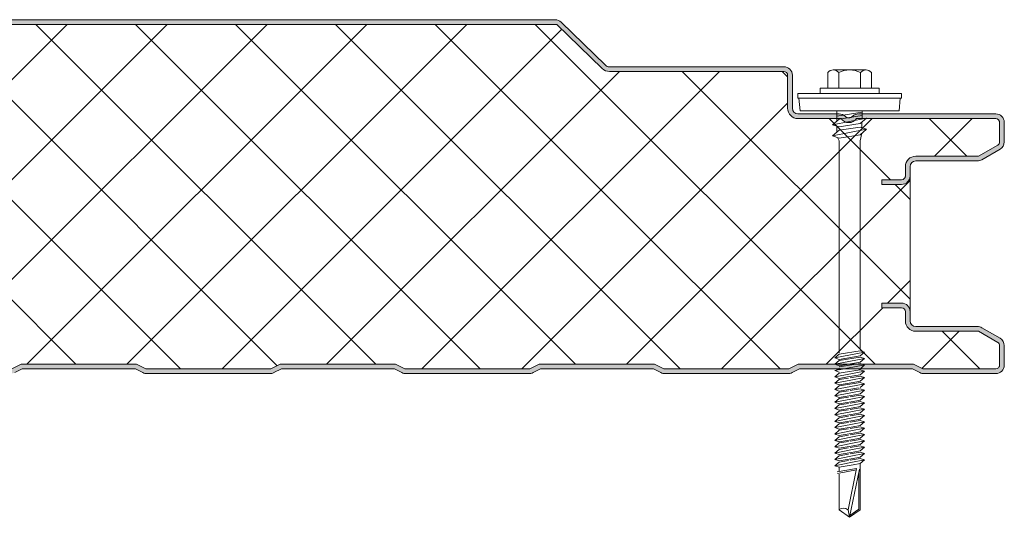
# Model space of a CAD drawing. Header units: millimetres. Extents: x 9340 to 17552, y -5453 to 669.
# Tile 7 of 10: x 10271 to 10480, y -4918 to -4813. Entities that reach past the tile are written whole.
import ezdxf

# ---------------------------------------------------------------- set-up
doc = ezdxf.new("R2010")
doc.units = ezdxf.units.MM
doc.layers.add('A-DETL-GENF', color=92, linetype='Continuous', lineweight=13)

# ---------------------------------------------------------------- blocks, each defined once
blk = doc.blocks.new('HFX 1000 - 1 RIB - FINELINE - HFX 1000 75mm - 1 RIB - FINELINE-4408348-ALL PANELS 2')
at = {"layer": 'A-DETL-GENF'}
h = blk.add_hatch(color=256, dxfattribs=at)
h.paths.add_polyline_path([(1.9, 0), (17.49, 0.06), (17.94, 0.22), (19.5, 1), (43.5, 1), (45.51, 0.06), (46, 0), (72.49, 0.06), (72.94, 0.22), (74.5, 1), (98.5, 1), (100.51, 0.06), (101, 0), (127.49, 0.06), (127.94, 0.22), (129.5, 1), (153.5, 1), (155.51, 0.06), (156, 0), (182.49, 0.06), (182.94, 0.22), (184.5, 1), (208.5, 1), (210.51, 0.06), (211, 0), (237.49, 0.06), (237.94, 0.22), (239.5, 1), (263.5, 1), (265.51, 0.06), (266, 0), (292.49, 0.06), (292.94, 0.22), (294.5, 1), (318.5, 1), (320.51, 0.06), (321, 0), (347.49, 0.06), (347.94, 0.22), (349.5, 1), (373.5, 1), (375.51, 0.06), (376, 0), (402.49, 0.06), (402.99, 0.24), (404.5, 1), (428.5, 1), (430.51, 0.06), (431, 0), (457.49, 0.06), (457.94, 0.22), (459.53, 1), (483.5, 1), (485.51, 0.06), (486, 0), (512.49, 0.06), (512.94, 0.22), (514.5, 1), (538.5, 1), (540.51, 0.06), (541, 0), (567.49, 0.06), (567.94, 0.22), (569.5, 1), (593.5, 1), (595.51, 0.06), (596, 0), (622.49, 0.06), (622.94, 0.22), (624.5, 1), (648.5, 1), (650.51, 0.06), (651, 0), (677.49, 0.06), (677.94, 0.22), (679.5, 1), (703.5, 1), (705.51, 0.06), (706, 0), (732.49, 0.06), (732.94, 0.22), (734.5, 1), (758.5, 1), (760.51, 0.06), (761, 0), (787.49, 0.06), (787.94, 0.22), (789.5, 1), (813.5, 1), (815.51, 0.06), (816, 0), (842.49, 0.06), (842.94, 0.22), (844.5, 1), (868.5, 1), (870.51, 0.06), (871, 0), (897.49, 0.06), (897.94, 0.22), (899.5, 1), (923.5, 1), (925.51, 0.06), (926, 0), (952.49, 0.06), (953.1, 0.3), (954.5, 1), (978.5, 1), (980.51, 0.06), (981, 0), (996.6, 0.05), (996.67, 0.06), (997.1, 0.24), (997.48, 0.53), (997.8, 1), (997.94, 1.33), (998, 2.18), (998, 5.96), (997.94, 6.43), (997.76, 6.86), (997.48, 7.23), (997, 7.58), (993.22, 9.76), (992.69, 9.95), (992.32, 10), (978.89, 10.04), (978.6, 10.16), (978.35, 10.35), (978.16, 10.6), (978.04, 10.89), (978, 11.2), (977.99, 13.32), (977.9, 13.77), (977.76, 14.1), (977.48, 14.47), (977, 14.8), (976.51, 14.96), (975.92, 15), (972, 15), (972, 14), (976.41, 13.97), (976.77, 13.77), (976.98, 13.41), (977, 13.2), (977, 11.2), (977.08, 10.63), (977.3, 10.1), (977.65, 9.64), (978.1, 9.29), (978.74, 9.06), (979.2, 9), (992.54, 9), (996.77, 6.53), (996.98, 6.17), (997, 5.96), (996.98, 1.59), (996.77, 1.23), (996.41, 1.03), (996.2, 1), (980.74, 1), (978.63, 2), (954.27, 2), (952.27, 1), (925.74, 1), (923.74, 2), (899.27, 2), (897.27, 1), (870.74, 1), (868.74, 2), (844.27, 2), (842.27, 1), (815.74, 1), (813.74, 2), (789.27, 2), (787.27, 1), (760.74, 1), (758.74, 2), (734.27, 2), (732.27, 1), (705.74, 1), (703.74, 2), (679.27, 2), (677.27, 1), (650.74, 1), (648.74, 2), (624.27, 2), (622.27, 1), (595.74, 1), (593.74, 2), (569.27, 2), (567.27, 1), (540.74, 1), (538.74, 2), (514.27, 2), (512.27, 1), (485.74, 1), (483.74, 2), (459.27, 2), (457.27, 1), (430.74, 1), (428.74, 2), (404.27, 2), (402.27, 1), (375.74, 1), (373.74, 2), (349.27, 2), (347.27, 1), (320.74, 1), (318.74, 2), (294.27, 2), (292.27, 1), (265.74, 1), (263.74, 2), (239.27, 2), (237.27, 1), (210.74, 1), (208.74, 2), (184.27, 2), (182.27, 1), (155.74, 1), (153.74, 2), (129.27, 2), (127.27, 1), (100.74, 1), (98.74, 2), (74.27, 2), (72.27, 1), (45.74, 1), (43.74, 2), (19.27, 2), (17.27, 1), (1.59, 1.03), (1.23, 1.23), (1.03, 1.59), (1, 2), (1, 9.3), (0.93, 9.87), (0.71, 10.4), (0.36, 10.86), (-0.1, 11.21), (-0.63, 11.43), (-1.2, 11.5), (-20.41, 11.53), (-20.77, 11.73), (-20.97, 12.09), (-21, 12.3), (-20.97, 13.41), (-20.77, 13.77), (-20.41, 13.97), (-20.2, 14), (-16, 14), (-16, 15), (-20.41, 14.97), (-20.67, 14.94), (-21.1, 14.76), (-21.47, 14.47), (-21.8, 14), (-21.94, 13.67), (-22, 13.2), (-21.99, 12.21), (-21.9, 11.73), (-21.76, 11.4), (-21.47, 11.03), (-21, 10.7), (-20.67, 10.56), (-20.2, 10.5), (-0.89, 10.46), (-0.6, 10.34), (-0.35, 10.15), (-0.16, 9.9), (-0.04, 9.61), (0, 9.3), (0, 1.8), (0.1, 1.23), (0.24, 0.9), (0.53, 0.53), (1, 0.2), (1.33, 0.06), (1.8, 0)])
h.paths.add_polyline_path([(972.64, 40.19), (976.2, 40.19), (976.67, 40.26), (977.1, 40.44), (977.48, 40.72), (977.76, 41.09), (977.94, 41.53), (978, 41.99), (978.04, 44.31), (978.16, 44.59), (978.35, 44.84), (978.63, 45.05), (978.89, 45.15), (979.2, 45.19), (992.69, 45.24), (992.79, 45.26), (993.22, 45.44), (997.1, 47.67), (997.48, 47.96), (997.76, 48.33), (997.94, 48.77), (998, 49.23), (998, 53.39), (997.94, 53.86), (997.76, 54.29), (997.48, 54.67), (997, 54.99), (996.63, 55.14), (996.04, 55.19), (966.65, 55.14), (966.33, 55.04), (965.76, 54.67), (965.38, 54.4), (964.92, 54.33), (964.48, 54.48), (963.67, 55.04), (963.32, 55.16), (962.95, 55.19), (953.89, 55.24), (953.56, 55.39), (953.35, 55.55), (953.16, 55.79), (953.04, 56.08), (953, 56.39), (953, 63.39), (952.94, 63.86), (952.65, 64.44), (952.48, 64.67), (952, 64.99), (951.67, 65.13), (951.2, 65.19), (913.82, 65.25), (913.56, 65.35), (913.07, 65.77), (903.75, 74.81), (903.38, 75.03), (902.99, 75.15), (902.66, 75.19), (452.34, 75.15), (452.2, 75.14), (451.78, 74.96), (451.41, 74.68), (441.73, 65.34), (441.38, 65.22), (441.17, 65.19), (413.85, 65.23), (413.56, 65.35), (413.07, 65.77), (403.83, 74.75), (403.55, 74.96), (402.99, 75.15), (402.66, 75.19), (-47.66, 75.15), (-47.79, 75.14), (-48.22, 74.96), (-48.59, 74.68), (-55.75, 67.65), (-55.91, 67.31), (-55.99, 66.93), (-55.98, 66.56), (-55.88, 66.19), (-55.7, 65.86), (-55.44, 65.58), (-55.13, 65.37), (-54.54, 65.21), (-53.99, 65.19), (-26.2, 65.15), (-0.56, 57.27), (-0.33, 57.09), (-0.15, 56.85), (-0.04, 56.56), (0, 56.26), (-0.04, 46.08), (-0.16, 45.79), (-0.35, 45.55), (-0.63, 45.34), (-0.89, 45.24), (-1.2, 45.19), (-20.41, 45.17), (-20.67, 45.13), (-21.1, 44.95), (-21.47, 44.67), (-21.8, 44.19), (-21.94, 43.86), (-22, 43.39), (-22, 41.99), (-21.94, 41.53), (-21.76, 41.09), (-21.47, 40.72), (-21.1, 40.44), (-20.67, 40.26), (-20.2, 40.19), (-16, 40.19), (-16, 41.19), (-20.41, 41.22), (-20.77, 41.43), (-20.97, 41.79), (-21, 41.99), (-20.97, 43.6), (-20.77, 43.96), (-20.41, 44.17), (-20.2, 44.19), (-1.2, 44.19), (-0.63, 44.27), (-0.1, 44.49), (0.36, 44.84), (0.71, 45.29), (0.93, 45.83), (1, 46.39), (1, 56.26), (0.93, 56.82), (0.72, 57.34), (0.39, 57.79), (-0.05, 58.14), (-0.56, 58.37), (-26.2, 66.19), (-54.54, 66.21), (-54.82, 66.37), (-54.97, 66.62), (-54.99, 66.87), (-54.88, 67.14), (-54.67, 67.37), (-47.66, 74.19), (402.99, 74.19), (412.62, 64.82), (413.07, 64.48), (413.59, 64.27), (414.15, 64.19), (441.17, 64.19), (441.73, 64.27), (442.26, 64.48), (442.71, 64.82), (452.34, 74.19), (902.99, 74.19), (912.62, 64.82), (913.07, 64.48), (913.59, 64.27), (914.15, 64.19), (951.41, 64.17), (951.77, 63.96), (951.98, 63.6), (952, 63.39), (952, 56.39), (952.08, 55.83), (952.3, 55.29), (952.65, 54.84), (953.1, 54.49), (953.63, 54.27), (954.27, 54.19), (963.35, 54.19), (963.67, 53.83), (964.07, 53.56), (964.52, 53.39), (965, 53.33), (965.48, 53.39), (965.93, 53.56), (966.33, 53.83), (966.65, 54.19), (996.41, 54.17), (996.77, 53.96), (996.98, 53.6), (997, 53.39), (996.98, 49.03), (996.77, 48.67), (996.6, 48.54), (992.54, 46.19), (979.2, 46.19), (978.63, 46.12), (978.1, 45.9), (977.65, 45.55), (977.3, 45.09), (977.08, 44.56), (977, 43.99), (976.98, 41.79), (976.77, 41.43), (976.41, 41.22), (976.2, 41.19), (972, 41.19), (972, 40.19), (972.58, 40.19)])
h = blk.add_hatch(dxfattribs=at)
h.set_pattern_fill('FP_2', color=256, style=0, pattern_type=2)
h.set_pattern_definition([(45, (-9482.213, 4887.937), (-10.606602, 10.606602), []), (135, (-9482.213, 4887.937), (-10.606602, -10.606602), [])])
h.paths.add_polyline_path([(17.27, 1), (19.27, 2), (43.74, 2), (45.74, 1), (72.27, 1), (74.27, 2), (98.74, 2), (100.74, 1), (127.27, 1), (129.27, 2), (153.74, 2), (155.74, 1), (182.27, 1), (184.27, 2), (208.74, 2), (210.74, 1), (237.27, 1), (239.27, 2), (263.74, 2), (265.74, 1), (292.27, 1), (294.27, 2), (318.74, 2), (320.74, 1), (347.27, 1), (349.27, 2), (373.74, 2), (375.74, 1), (402.27, 1), (404.27, 2), (428.74, 2), (430.74, 1), (457.27, 1), (459.27, 2), (483.74, 2), (485.74, 1), (512.27, 1), (514.27, 2), (538.74, 2), (540.74, 1), (567.27, 1), (569.27, 2), (593.74, 2), (595.74, 1), (622.27, 1), (624.27, 2), (648.74, 2), (650.74, 1), (677.27, 1), (679.27, 2), (703.74, 2), (705.74, 1), (732.27, 1), (734.27, 2), (758.74, 2), (760.74, 1), (787.27, 1), (789.27, 2), (813.74, 2), (815.74, 1), (842.27, 1), (844.27, 2), (868.74, 2), (870.74, 1), (897.27, 1), (899.27, 2), (923.74, 2), (925.74, 1), (952.27, 1), (954.27, 2), (978.74, 2), (980.74, 1), (996.41, 1.03), (996.77, 1.23), (996.9, 1.4), (997, 1.8), (997, 5.96), (996.86, 6.41), (996.6, 6.65), (992.54, 9), (979.2, 9), (978.63, 9.07), (978.1, 9.29), (977.65, 9.64), (977.3, 10.1), (977.08, 10.63), (977, 11.2), (977, 13.2), (976.9, 13.6), (976.6, 13.89), (976.2, 14), (972, 14), (972, 15), (976.2, 15), (976.67, 14.94), (977.1, 14.76), (977.48, 14.47), (977.76, 14.1), (977.94, 13.67), (978, 13.2), (978, 41.99), (977.94, 41.53), (977.76, 41.09), (977.48, 40.72), (977.1, 40.44), (976.67, 40.26), (976.2, 40.19), (972, 40.19), (972, 41.19), (976.41, 41.22), (976.77, 41.43), (976.9, 41.59), (977, 41.99), (977, 43.99), (977.08, 44.56), (977.3, 45.09), (977.65, 45.55), (978.1, 45.9), (978.63, 46.12), (979.2, 46.19), (992.54, 46.19), (996.77, 48.67), (996.9, 48.83), (997, 49.23), (997, 53.39), (996.9, 53.79), (996.6, 54.09), (996.2, 54.19), (966.65, 54.19), (966.33, 53.83), (965.93, 53.56), (965.48, 53.39), (965, 53.33), (964.52, 53.39), (964.07, 53.56), (963.67, 53.83), (963.35, 54.19), (954.2, 54.19), (953.63, 54.27), (953.1, 54.49), (952.65, 54.84), (952.3, 55.29), (952.08, 55.83), (952, 56.39), (952, 63.39), (951.9, 63.79), (951.6, 64.09), (951.2, 64.19), (914.15, 64.19), (913.59, 64.27), (913.07, 64.48), (912.62, 64.82), (902.99, 74.19), (452.34, 74.19), (442.71, 64.82), (442.26, 64.48), (441.73, 64.27), (441.17, 64.19), (414.15, 64.19), (413.59, 64.27), (413.07, 64.48), (412.62, 64.82), (402.99, 74.19), (-47.66, 74.19), (-54.91, 67.11), (-54.97, 66.99), (-54.95, 66.57), (-54.79, 66.34), (-54.54, 66.21), (-54.4, 66.19), (-26.2, 66.19), (-0.56, 58.37), (-0.05, 58.14), (0.39, 57.79), (0.72, 57.34), (0.93, 56.82), (1, 56.26), (1, 46.39), (0.93, 45.83), (0.71, 45.29), (0.36, 44.84), (-0.1, 44.49), (-0.63, 44.27), (-1.2, 44.19), (-20.41, 44.17), (-20.77, 43.96), (-20.89, 43.79), (-21, 43.39), (-21, 41.99), (-20.89, 41.59), (-20.6, 41.3), (-20.2, 41.19), (-16, 41.19), (-16, 40.19), (-20.2, 40.19), (-20.67, 40.26), (-21.1, 40.44), (-21.47, 40.72), (-21.76, 41.09), (-21.94, 41.53), (-22, 41.99), (-22, 13.2), (-21.94, 13.67), (-21.76, 14.1), (-21.47, 14.47), (-21.1, 14.76), (-20.67, 14.94), (-20.2, 15), (-16, 15), (-16, 14), (-20.41, 13.97), (-20.77, 13.77), (-20.89, 13.6), (-21, 13.2), (-21, 12.3), (-20.89, 11.9), (-20.6, 11.61), (-20.2, 11.5), (-1.2, 11.5), (-0.63, 11.43), (-0.1, 11.21), (0.36, 10.86), (0.71, 10.4), (0.93, 9.87), (1, 9.3), (1, 1.8), (1.11, 1.4), (1.4, 1.11), (1.8, 1)])
for p, q in [((902.66, 75.19), (652.66, 75.19)), ((902.99, 74.19), (652.66, 74.19)), ((912.62, 64.82), (902.99, 74.19)), ((913.31, 65.53), (903.92, 74.68)), ((951.2, 65.19), (914.15, 65.19)), ((951.2, 64.19), (914.15, 64.19)), ((952, 56.39), (952, 63.39)), ((953, 56.39), (953, 63.39)), ((960.52, 63.99), (960.52, 60.66)), ((961.68, 64.51), (968.64, 64.51)), ((962.84, 63.99), (962.84, 60.66)), ((967.48, 63.99), (967.48, 60.66)), ((969.8, 63.99), (969.8, 60.66)), ((971.41, 60.66), (958.91, 60.66)), ((958.91, 60.66), (958.91, 59.51)), ((971.41, 59.51), (971.41, 60.66)), ((976.16, 59.51), (954.16, 59.51)), ((954.16, 59.51), (954.16, 58.51)), ((976.16, 58.51), (976.16, 59.51)), ((954.16, 58.51), (976.16, 58.51)), ((954.41, 58.51), (954.63, 55.82)), ((975.69, 55.82), (975.91, 58.51)), ((962.95, 55.19), (954.2, 55.19)), ((975.69, 55.82), (954.63, 55.82)), ((962.47, 55.82), (962.47, 53.69)), ((967.86, 55.56), (962.47, 54.73)), ((967.86, 54.83), (962.91, 54.07)), ((996.2, 55.19), (967.05, 55.19)), ((967.86, 55.82), (967.86, 54.12)), ((963.35, 54.19), (954.2, 54.19)), ((961.55, 52.89), (968.77, 54.3)), ((962.91, 54.07), (961.55, 52.89)), ((962.91, 52.43), (961.55, 52.89)), ((962.47, 52.58), (962.47, 51.32)), ((967.41, 53.12), (962.91, 52.43)), ((967.41, 52.39), (962.91, 51.7)), ((996.2, 54.19), (966.65, 54.19)), ((968.77, 54.3), (967.41, 53.12)), ((968.77, 51.92), (967.41, 52.39)), ((967.77, 53.43), (967.77, 52.26)), ((997, 49.23), (997, 53.39)), ((998, 49.23), (998, 53.39)), ((961.55, 50.52), (968.77, 51.92)), ((962.91, 51.7), (961.55, 50.52)), ((961.55, 50.52), (962.91, 50.05)), ((962.91, 50.05), (967.41, 50.74)), ((967.41, 50.74), (968.77, 51.92)), ((967.42, 49.47), (967.79, 51.08)), ((962.6, 50.16), (962.92, 49.43)), ((962.92, 49.43), (962.92, 4.43)), ((967.42, 5.25), (967.42, 49.47)), ((992.54, 46.19), (996.6, 48.54)), ((979.2, 46.19), (992.54, 46.19)), ((993.22, 45.44), (997.1, 47.67)), ((977, 41.99), (977, 43.99)), ((978, 41.99), (978, 43.99)), ((979.2, 45.19), (992.32, 45.19)), ((978, 13.2), (978, 41.99)), ((972, 40.19), (972, 41.19)), ((972, 41.19), (976.2, 41.19)), ((976.2, 40.19), (972, 40.19)), ((972, 14), (972, 15)), ((972, 15), (976.2, 15)), ((976.2, 14), (972, 14)), ((977, 11.2), (977, 13.2)), ((978, 11.2), (978, 13.2)), ((992.32, 10), (979.2, 10)), ((992.54, 9), (979.2, 9)), ((996.6, 6.65), (992.54, 9)), ((997.1, 7.52), (993.22, 9.76)), ((962.01, 3.34), (968.31, 4.56)), ((962.91, 4.12), (967.41, 4.87)), ((968.31, 4.56), (967.41, 4.87)), ((968.31, 4.56), (967.41, 3.78)), ((997, 1.8), (997, 5.96)), ((998, 1.8), (998, 5.96)), ((962.91, 4.12), (962.01, 3.34)), ((962.01, 3.34), (962.91, 3.03)), ((962.01, 1.99), (968.31, 3.22)), ((962.91, 2.77), (962.01, 1.99)), ((962.91, 3.03), (967.41, 3.78)), ((967.41, 3.53), (962.91, 2.77)), ((967.41, 2.44), (962.91, 1.68)), ((967.41, 2.18), (962.91, 1.43)), ((968.31, 3.22), (967.41, 3.53)), ((968.31, 3.22), (967.41, 2.44)), ((968.31, 1.87), (967.41, 2.18)), ((787.27, 1), (789.27, 2)), ((787.94, 0.22), (789.5, 1)), ((789.27, 2), (813.74, 2)), ((789.5, 1), (813.5, 1)), ((813.5, 1), (815.06, 0.22)), ((813.74, 2), (815.74, 1)), ((815.74, 1), (842.27, 1)), ((816, 0), (842.01, 0)), ((842.27, 1), (844.27, 2)), ((842.94, 0.22), (844.5, 1)), ((844.27, 2), (868.74, 2)), ((844.5, 1), (868.5, 1)), ((868.5, 1), (870.06, 0.22)), ((868.74, 2), (870.74, 1)), ((870.74, 1), (897.27, 1)), ((871, 0), (897.01, 0)), ((897.27, 1), (899.27, 2)), ((897.94, 0.22), (899.5, 1)), ((899.27, 2), (923.74, 2)), ((899.5, 1), (923.5, 1)), ((923.5, 1), (925.06, 0.22)), ((923.74, 2), (925.74, 1)), ((925.74, 1), (952.27, 1)), ((926, 0), (952.01, 0)), ((952.27, 1), (954.27, 2)), ((952.94, 0.22), (954.5, 1)), ((954.27, 2), (978.74, 2)), ((954.5, 1), (978.5, 1)), ((962.01, 1.99), (962.91, 1.68)), ((962.01, 0.65), (963.11, 0.86)), ((962.01, 0.65), (962.91, 0.34)), ((962.91, 0.08), (962.01, -0.7)), ((962.4, 0.72), (962.99, 1.19)), ((962.91, 0.08), (963.76, 0.22)), ((962.92, 0.82), (968.31, 1.87)), ((963.76, 0.22), (967.41, 0.83)), ((968.31, 0.52), (964.26, -0.26)), ((968.31, 0.52), (967.18, 0.91)), ((968.31, 1.87), (967.24, 0.81)), ((968.31, 0.52), (967.41, -0.26)), ((978.5, 1), (980.06, 0.22)), ((978.74, 2), (980.74, 1)), ((980.74, 1), (996.2, 1)), ((981, 0), (996.2, 0)), ((964.26, -0.26), (962.01, -0.7)), ((962.01, -0.7), (962.91, -1.01)), ((962.91, -1.27), (962.01, -2.05)), ((962.01, -2.05), (965.4, -1.39)), ((962.01, -2.05), (962.91, -2.36)), ((962.91, -1.01), (964.71, -0.71)), ((964.93, -0.93), (962.91, -1.27)), ((965.88, -1.86), (962.91, -2.36)), ((966.11, -2.08), (962.91, -2.61)), ((964.71, -0.71), (967.41, -0.26)), ((967.41, -0.51), (965.25, -0.87)), ((965.4, -1.39), (968.31, -0.82)), ((967.41, -1.6), (965.88, -1.86)), ((967.41, -1.86), (966.11, -2.08)), ((968.31, -0.82), (967.41, -0.51)), ((968.31, -0.82), (967.41, -1.6)), ((968.31, -2.17), (967.41, -1.86)), ((962.01, -3.39), (966.55, -2.51)), ((962.91, -2.61), (962.01, -3.39)), ((962.01, -3.39), (962.91, -3.7)), ((962.91, -3.96), (962.01, -4.74)), ((962.01, -4.74), (965.4, -4.08)), ((962.91, -3.7), (967.06, -3.01)), ((964.93, -3.62), (962.91, -3.96)), ((967.41, -3.21), (965.25, -3.57)), ((965.4, -4.08), (968.31, -3.52)), ((966.55, -2.51), (968.31, -2.17)), ((968.31, -2.17), (967.38, -2.96)), ((968.31, -3.52), (967.41, -3.21)), ((968.31, -3.52), (967.41, -4.3)), ((962.01, -4.74), (962.91, -5.05)), ((962.91, -5.31), (962.01, -6.09)), ((962.01, -6.09), (965.4, -5.43)), ((962.01, -6.09), (962.91, -6.4)), ((965.88, -4.55), (962.91, -5.05)), ((964.93, -4.97), (962.91, -5.31)), ((965.88, -5.9), (962.91, -6.4)), ((967.41, -4.56), (965.25, -4.92)), ((967.41, -5.9), (965.25, -6.26)), ((965.4, -5.43), (968.31, -4.87)), ((965.4, -6.77), (968.31, -6.21)), ((967.41, -4.3), (965.88, -4.55)), ((967.41, -5.65), (965.88, -5.9)), ((968.31, -4.87), (967.41, -4.56)), ((968.31, -4.87), (967.41, -5.65)), ((968.31, -6.21), (967.41, -5.9)), ((968.31, -6.21), (967.41, -6.99)), ((962.91, -6.65), (962.01, -7.43)), ((962.01, -7.43), (965.4, -6.77)), ((962.01, -7.43), (962.91, -7.74)), ((962.91, -8), (962.01, -8.78)), ((962.01, -8.78), (965.4, -8.12)), ((964.93, -6.31), (962.91, -6.65)), ((965.88, -7.25), (962.91, -7.74)), ((964.93, -7.66), (962.91, -8)), ((967.41, -7.25), (965.25, -7.61)), ((965.4, -8.12), (968.31, -7.56)), ((967.41, -6.99), (965.88, -7.25)), ((967.41, -8.34), (965.88, -8.59)), ((968.31, -7.56), (967.41, -7.25)), ((968.31, -7.56), (967.41, -8.34)), ((962.01, -8.78), (962.91, -9.09)), ((962.91, -9.35), (962.01, -10.13)), ((962.01, -10.13), (965.4, -9.47)), ((962.01, -10.13), (962.91, -10.44)), ((965.88, -8.59), (962.91, -9.09)), ((964.93, -9.01), (962.91, -9.35)), ((965.88, -9.94), (962.91, -10.44)), ((964.93, -10.35), (962.91, -10.69)), ((967.41, -8.59), (965.25, -8.95)), ((967.41, -9.94), (965.25, -10.3)), ((965.4, -9.47), (968.31, -8.9)), ((965.4, -10.81), (968.31, -10.25)), ((967.41, -9.68), (965.88, -9.94)), ((968.31, -8.9), (967.41, -8.59)), ((968.31, -8.9), (967.41, -9.68)), ((968.31, -10.25), (967.41, -9.94)), ((968.31, -10.25), (967.41, -11.03)), ((962.91, -10.69), (962.01, -11.47)), ((962.01, -11.47), (965.4, -10.81)), ((962.01, -11.47), (962.91, -11.78)), ((962.91, -12.04), (962.01, -12.82)), ((962.01, -12.82), (965.4, -12.16)), ((965.88, -11.29), (962.91, -11.78)), ((964.93, -11.7), (962.91, -12.04)), ((967.41, -11.29), (965.25, -11.65)), ((965.4, -12.16), (968.31, -11.6)), ((967.41, -11.03), (965.88, -11.29)), ((967.41, -12.38), (965.88, -12.63)), ((968.31, -11.6), (967.41, -11.29)), ((968.31, -11.6), (967.41, -12.38)), ((962.01, -12.82), (962.91, -13.13)), ((962.91, -13.39), (962.01, -14.17)), ((962.01, -14.17), (965.4, -13.51)), ((962.01, -14.17), (962.91, -14.48)), ((965.88, -12.63), (962.91, -13.13)), ((964.93, -13.05), (962.91, -13.39)), ((965.88, -13.98), (962.91, -14.48)), ((964.93, -14.39), (962.91, -14.73)), ((967.41, -12.63), (965.25, -12.99)), ((967.41, -13.98), (965.25, -14.34)), ((965.4, -13.51), (968.31, -12.94)), ((965.4, -14.85), (968.31, -14.29)), ((967.41, -13.72), (965.88, -13.98)), ((968.31, -12.94), (967.41, -12.63)), ((968.31, -12.94), (967.41, -13.72)), ((968.31, -14.29), (967.41, -13.98)), ((968.31, -14.29), (967.41, -15.07)), ((962.91, -14.73), (962.01, -15.51)), ((962.01, -15.51), (965.4, -14.85)), ((962.01, -15.51), (962.91, -15.82)), ((962.91, -16.08), (962.01, -16.86)), ((962.01, -16.86), (965.4, -16.2)), ((965.88, -15.33), (962.91, -15.82)), ((964.93, -15.74), (962.91, -16.08)), ((965.88, -16.67), (962.91, -17.17)), ((967.41, -15.33), (965.25, -15.69)), ((967.41, -16.67), (965.25, -17.03)), ((965.4, -16.2), (968.31, -15.64)), ((967.41, -15.07), (965.88, -15.33)), ((967.41, -16.42), (965.88, -16.67)), ((968.31, -15.64), (967.41, -15.33)), ((968.31, -15.64), (967.41, -16.42)), ((968.31, -16.98), (967.41, -16.67)), ((962.01, -16.86), (962.91, -17.17)), ((962.91, -17.43), (962.01, -18.21)), ((962.01, -18.21), (965.4, -17.55)), ((962.01, -18.21), (962.91, -18.52)), ((962.91, -18.77), (962.01, -19.55)), ((964.93, -17.09), (962.91, -17.43)), ((965.88, -18.02), (962.91, -18.52)), ((964.93, -18.43), (962.91, -18.77)), ((967.41, -18.02), (965.25, -18.38)), ((965.4, -17.55), (968.31, -16.98)), ((965.4, -18.89), (968.31, -18.33)), ((967.41, -17.76), (965.88, -18.02)), ((968.31, -16.98), (967.41, -17.76)), ((968.31, -18.33), (967.41, -18.02)), ((968.31, -18.33), (967.41, -19.11)), ((962.01, -19.55), (965.4, -18.89)), ((962.01, -19.55), (962.91, -19.86)), ((966.65, -20.13), (962.52, -20.86)), ((962.58, -21.18), (966.59, -20.4)), ((965.88, -19.37), (962.91, -19.86)), ((962.91, -19.86), (962.91, -20.79)), ((964.82, -28.95), (966.65, -20.13)), ((967.29, -20.27), (965.16, -30.52)), ((967.41, -19.11), (965.88, -19.37)), ((967.41, -28.95), (967.41, -19.11)), ((962.91, -21.38), (962.91, -28.95)), ((967.15, -20.95), (967.15, -28.81)), ((962.91, -28.95), (965.16, -30.52)), ((965.16, -30.52), (964.82, -28.95)), ((965.16, -30.52), (967.41, -28.95)), ((967.15, -28.81), (965.24, -30.15))]:
    blk.add_line(p, q, dxfattribs=at)
for centre, radius, start, end in [((902.66, 73.39), 1.8, 45.7585, 90), ((914.15, 66.39), 2.2, 225.7585, 270), ((914.15, 66.39), 1.2, 225.7585, 270), ((951.2, 63.39), 1.8, 360, 90), ((951.2, 63.39), 0.8, 0, 90), ((951.2, 63.39), 0.8, 0, 30), ((961.68, 62.97), 1.54, 41.3319, 138.6681), ((965.16, 59.12), 5.39, 64.5175, 115.4825), ((968.64, 62.97), 1.54, 41.3319, 138.6681), ((954.2, 56.39), 2.2, 180, 270), ((954.2, 56.39), 1.2, 180, 270), ((962.95, 53.39), 1.8, 42.5149, 90), ((965, 55.33), 1, 224.796, 319.2505), ((967.05, 53.39), 1.8, 90, 135.2187), ((996.2, 53.39), 1.8, 360, 90), ((965, 55.33), 2, 214.5, 325.5), ((996.2, 53.39), 0.8, 0, 90), ((996.2, 53.39), 0.8, 0, 30), ((996.2, 49.23), 0.8, 300, 360), ((996.2, 49.23), 0.8, 330, 360), ((996.2, 49.23), 1.8, 300, 0), ((979.2, 43.99), 2.2, 90, 180), ((979.2, 43.99), 1.2, 90, 180), ((992.32, 46.99), 1.8, 270, 300), ((976.2, 41.99), 1.8, 270, 360), ((976.2, 41.99), 0.8, 270, 360), ((976.2, 41.99), 0.8, 330, 360), ((976.2, 13.2), 1.8, 0, 90), ((976.2, 13.2), 0.8, 0, 90), ((976.2, 13.2), 0.8, 360, 30), ((979.2, 11.2), 2.2, 180, 270), ((979.2, 11.2), 1.2, 180, 270), ((992.32, 8.2), 1.8, 60, 90), ((996.2, 5.96), 0.8, 360, 60), ((996.2, 5.96), 0.8, 360, 30), ((996.2, 5.96), 1.8, 360, 60), ((816, 2.1), 2.1, 243.4349, 270), ((842.01, 2.1), 2.1, 270, 296.5651), ((871, 2.1), 2.1, 243.4349, 270), ((897.01, 2.1), 2.1, 270, 296.5651), ((926, 2.1), 2.1, 243.4349, 270), ((952.01, 2.1), 2.1, 270, 296.5651), ((981, 2.1), 2.1, 243.4349, 270), ((996.2, 1.8), 1.8, 270, 0), ((996.2, 1.8), 0.8, 270, 0), ((996.2, 1.8), 0.8, 330, 0), ((963.86, -29.98), 1.41, 47.2756, 132.7244)]:
    blk.add_arc(centre, radius, start, end, dxfattribs=at)

msp = doc.modelspace()

# ---------------------------------------------------------------- block references
at = {"layer": 'A-DETL-GENF'}
msp.add_blockref('HFX 1000 - 1 RIB - FINELINE - HFX 1000 75mm - 1 RIB - FINELINE-4408348-ALL PANELS 2', (9482.21, -4887.94), dxfattribs=at)

doc.saveas('drawing.dxf')
